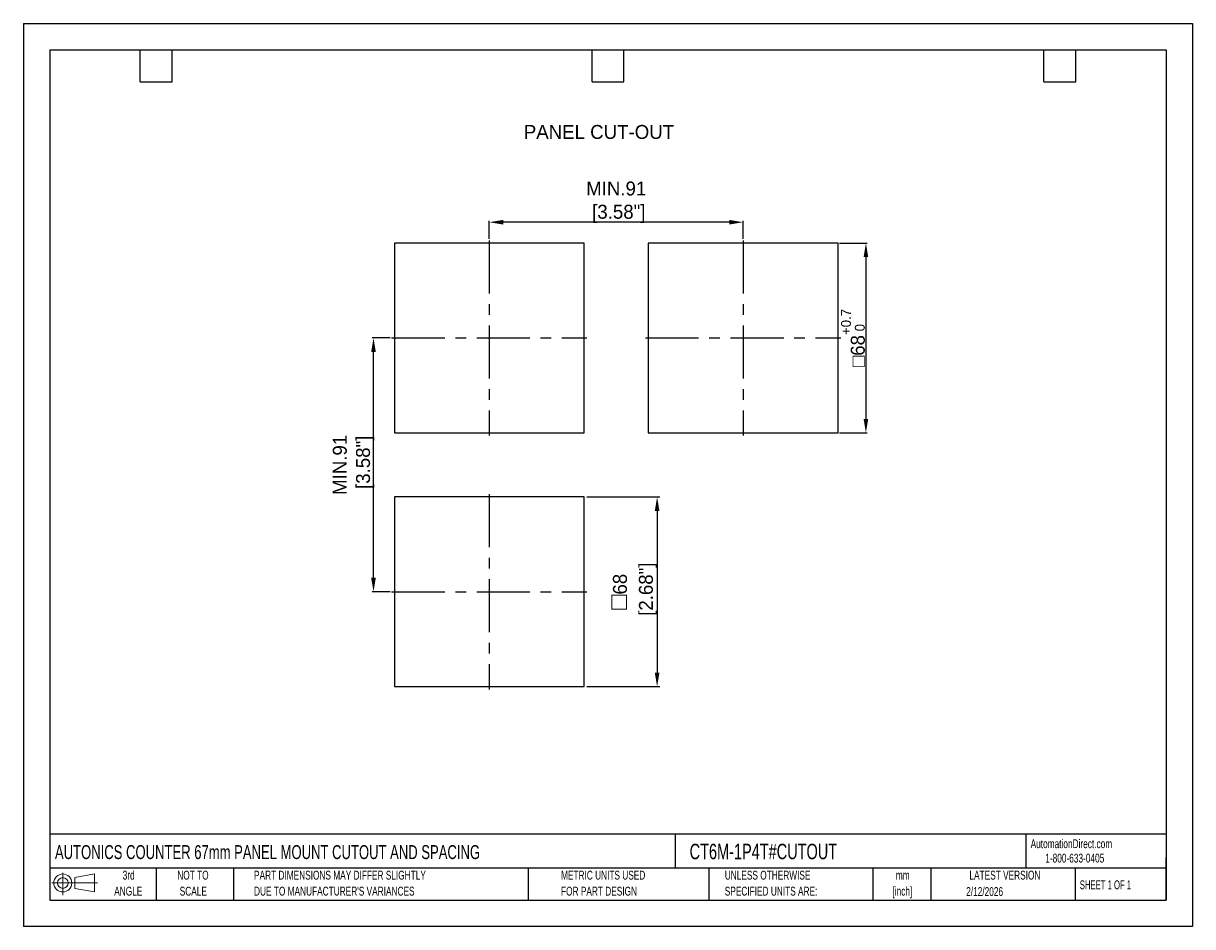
# Model space of a CAD drawing. Header units: millimetres. Extents: x 0 to 419, y 0 to 324.
import ezdxf

# ---------------------------------------------------------------- set-up
doc = ezdxf.new("R2010")
doc.units = ezdxf.units.MM
doc.header["$LTSCALE"] = 1.5
doc.header["$PDSIZE"] = -1
doc.linetypes.add('CENTERX2', pattern=[20.32, 12.7, -2.54, 2.54, -2.54])
doc.layers.add('CENTER', color=40, linetype='CENTERX2')
doc.layers.add('SLD-DEFPOINTS', color=7, linetype='Continuous')
doc.layers.add('DIMENSIONS', color=140, linetype='Continuous', lineweight=25)
doc.layers.add('TEXT', color=140, linetype='Continuous', lineweight=25)
doc.styles.add('SLDTEXTSTYLE0', font='TXT', dxfattribs={"width": 0.7})
doc.styles.add('SLDTEXTSTYLE1', font='TXT', dxfattribs={"width": 0.65})
doc.dimstyles.new('HOMPY_A$0', dxfattribs={"dimtxt": 2.5, "dimasz": 1.2, "dimexe": 0.5, "dimexo": 0.5, "dimgap": 0.5, "dimtad": 1, "dimdec": 1, "dimdsep": 46, "dimtxsty": 'Standard', "dimcen": 0, "dimclrd": 256, "dimclre": 256, "dimclrt": 2, "dimazin": 2, "dimtp": 0.1, "dimtm": 0.1, "dimtfac": 0.71, "dimtdec": 1, "dimtmove": 0, "dimatfit": 3, "dimfxl": 0, "dimlwd": -1, "dimlwe": -1, "dimarcsym": 0})
doc.dimstyles.new('HOMPY_B', dxfattribs={"dimtxt": 5, "dimasz": 2.4, "dimexe": 1, "dimexo": 1, "dimgap": 1, "dimtad": 1, "dimdec": 1, "dimdsep": 46, "dimtxsty": 'Standard', "dimcen": 0, "dimclrd": 256, "dimclre": 256, "dimclrt": 2, "dimazin": 2, "dimtp": 0.1, "dimtm": 0.1, "dimtfac": 0.71, "dimtdec": 1, "dimtmove": 0, "dimatfit": 3, "dimfxl": 0, "dimlwd": -1, "dimlwe": -1, "dimarcsym": 0})

# ---------------------------------------------------------------- blocks, each defined once
blk = doc.blocks.new('Block11')
at = {"color": 7, "linetype": 'Continuous', "lineweight": 18}
for p, q in [((0, 4.32), (16.31, 4.32)), ((3.88, 7.97), (3.88, 0)), ((8.22, 6.25), (15.26, 7.55)), ((8.22, 2.39), (8.22, 6.25)), ((15.26, 7.55), (15.26, 1.1)), ((8.22, 2.39), (15.26, 1.1))]:
    blk.add_line(p, q, dxfattribs=at)
for radius in [3.23, 1.93]:
    blk.add_circle((3.88, 4.32), radius, dxfattribs=at)
blk = doc.blocks.new('Block12')
at = {"layer": 'SLD-DEFPOINTS'}
blk.add_blockref('Block11', (0, 0), dxfattribs=at)
blk = doc.blocks.new('SW_NOTE_0_1')
at = {"layer": 'TEXT', "color": 0, "linetype": 'CENTERX2', "lineweight": 18, "char_height": 3.175, "attachment_point": 2, "style": 'SLDTEXTSTYLE0'}
for s, insert in [('mm', (4.27, 4.09)), ('[inch]', (4.14, -1.64))]:
    blk.add_mtext(s, dxfattribs=dict(at, insert=insert))
blk = doc.blocks.new('SW_NOTE_0_2')
at = {"layer": 'TEXT', "color": 0, "linetype": 'CENTERX2', "lineweight": 18, "char_height": 3.175, "attachment_point": 1, "style": 'SLDTEXTSTYLE0'}
for s, insert in [('UNLESS OTHERWISE', (0, 4.09)), ('SPECIFIED UNITS ARE:', (0, -1.64))]:
    blk.add_mtext(s, dxfattribs=dict(at, insert=insert))
blk = doc.blocks.new('SW_NOTE_0_3')
at = {"layer": 'TEXT', "color": 0, "linetype": 'CENTERX2', "lineweight": 18, "char_height": 3.175, "attachment_point": 1, "style": 'SLDTEXTSTYLE0'}
for s, insert in [('PART DIMENSIONS MAY DIFFER SLIGHTLY', (0, 4.09)), ("DUE TO MANUFACTURER'S VARIANCES", (0, -1.64))]:
    blk.add_mtext(s, dxfattribs=dict(at, insert=insert))
blk = doc.blocks.new('SW_NOTE_0_4')
at = {"layer": 'TEXT', "color": 0, "linetype": 'CENTERX2', "lineweight": 18, "char_height": 3.175, "attachment_point": 2, "style": 'SLDTEXTSTYLE0'}
for s, insert in [('NOT TO', (7.89, 4.09)), ('SCALE', (8.03, -1.64))]:
    blk.add_mtext(s, dxfattribs=dict(at, insert=insert))
blk = doc.blocks.new('SW_NOTE_0_5')
at = {"layer": 'TEXT', "color": 0, "linetype": 'CENTERX2', "lineweight": 18, "char_height": 3.175, "attachment_point": 2, "style": 'SLDTEXTSTYLE0'}
for s, insert in [('3rd', (3.47, 4.09)), ('ANGLE', (3.33, -1.64))]:
    blk.add_mtext(s, dxfattribs=dict(at, insert=insert))
blk = doc.blocks.new('SW_NOTE_0_6')
at = {"layer": 'TEXT', "color": 0, "linetype": 'CENTERX2', "lineweight": 18, "char_height": 3.175, "attachment_point": 1, "style": 'SLDTEXTSTYLE0'}
for s, insert in [('METRIC UNITS USED', (0, 4.09)), ('FOR PART DESIGN', (0, -1.64))]:
    blk.add_mtext(s, dxfattribs=dict(at, insert=insert))
blk = doc.blocks.new('*D46')
at = {"layer": 'Defpoints', "color": 0}
for p in [(292, 245.06), (292, 177.06), (302, 177.06)]:
    blk.add_point(p, dxfattribs=at)
at = {"layer": 'DIMENSIONS'}
for p, q in [((292.5, 245.06), (302.5, 245.06)), ((302, 240.06), (302, 182.06)), ((292.5, 177.06), (302.5, 177.06))]:
    blk.add_line(p, q, dxfattribs=at)
for points in [[(301.16, 240.06), (302.83, 240.06), (302, 245.06)], [(301.16, 182.06), (302.83, 182.06), (302, 177.06)]]:
    blk.add_solid(points, dxfattribs=at)
at = {"layer": 'DIMENSIONS', "insert": (297.36, 211.06), "char_height": 5, "attachment_point": 5, "rotation": 90}
blk.add_mtext('{\\Famgdt|c0;o}68{}{\\H0.71x;\\S+0.7^  0;}', dxfattribs=at)
blk = doc.blocks.new('*D47')
at = {"layer": 'Defpoints', "color": 0}
for p in [(167, 252.56), (167, 246.06), (258, 246.06)]:
    blk.add_point(p, dxfattribs=at)
at = {"layer": 'DIMENSIONS'}
for p, q in [((167, 246.56), (167, 253.06)), ((253, 252.56), (172, 252.56)), ((258, 246.56), (258, 253.06))]:
    blk.add_line(p, q, dxfattribs=at)
for points in [[(172, 253.39), (172, 251.73), (167, 252.56)], [(253, 253.39), (253, 251.73), (258, 252.56)]]:
    blk.add_solid(points, dxfattribs=at)
at = {"layer": 'DIMENSIONS', "insert": (212.5, 259.73), "char_height": 5, "attachment_point": 5}
blk.add_mtext('MIN.91\\P [3.58"]', dxfattribs=at)
blk = doc.blocks.new('*D48')
at = {"layer": 'Defpoints', "color": 0}
for p in [(125.5, 211.06), (132, 211.06), (132, 120.06)]:
    blk.add_point(p, dxfattribs=at)
at = {"layer": 'DIMENSIONS'}
for p, q in [((131.5, 211.06), (125, 211.06)), ((125.5, 125.06), (125.5, 206.06)), ((131.5, 120.06), (125, 120.06))]:
    blk.add_line(p, q, dxfattribs=at)
for points in [[(124.66, 206.06), (126.33, 206.06), (125.5, 211.06)], [(124.66, 125.06), (126.33, 125.06), (125.5, 120.06)]]:
    blk.add_solid(points, dxfattribs=at)
at = {"layer": 'DIMENSIONS', "insert": (118.33, 165.56), "char_height": 5, "attachment_point": 5, "rotation": 90}
blk.add_mtext('MIN.91\\P [3.58"]', dxfattribs=at)
blk = doc.blocks.new('*D51')
at = {"layer": 'Defpoints', "color": 0}
for p in [(201, 154.06), (201, 86.06), (227.15, 86.06)]:
    blk.add_point(p, dxfattribs=at)
at = {"layer": 'DIMENSIONS'}
for p, q in [((202, 154.06), (228.15, 154.06)), ((227.15, 149.06), (227.15, 91.06)), ((202, 86.06), (228.15, 86.06))]:
    blk.add_line(p, q, dxfattribs=at)
for points in [[(226.32, 149.06), (227.99, 149.06), (227.15, 154.06)], [(226.32, 91.06), (227.99, 91.06), (227.15, 86.06)]]:
    blk.add_solid(points, dxfattribs=at)
at = {"layer": 'DIMENSIONS', "insert": (218.51, 120.06), "char_height": 5, "attachment_point": 5, "rotation": 90}
blk.add_mtext('{\\fArial|b0|i0|c0|p34;\\H1.29167x;□}68\\P [2.68"]', dxfattribs=at)

msp = doc.modelspace()

# ---------------------------------------------------------------- linework, layer by layer
at = {"color": 7, "linetype": 'Continuous'}
for p, q in [((0, 323.85), (0, 0)), ((0, 323.85), (419.1, 323.85)), ((419.1, 323.85), (419.1, 0)), ((419.1, 0), (0, 0))]:
    msp.add_line(p, q, dxfattribs=at)
for p, q in [((133, 245.06), (133, 177.06)), ((201, 245.06), (133, 245.06)), ((201, 177.06), (201, 245.06)), ((224, 245.06), (224, 177.06)), ((292, 245.06), (224, 245.06)), ((292, 177.06), (292, 245.06)), ((133, 177.06), (201, 177.06)), ((224, 177.06), (292, 177.06)), ((133, 154.06), (133, 86.06)), ((201, 154.06), (133, 154.06)), ((201, 86.06), (201, 154.06)), ((133, 86.06), (201, 86.06))]:
    msp.add_line(p, q)
at = {"layer": 'CENTER'}
for p, q in [((167, 246.06), (167, 176.06)), ((258, 246.06), (258, 176.06)), ((132, 211.06), (202, 211.06)), ((223, 211.06), (293, 211.06)), ((167, 155.06), (167, 85.06)), ((132, 120.06), (202, 120.06))]:
    msp.add_line(p, q, dxfattribs=at)
at = {"layer": 'TEXT'}
for p, q in [((9.52, 314.32), (409.57, 314.32)), ((9.52, 314.32), (9.52, 9.52)), ((41.91, 302.89), (41.91, 314.32)), ((53.34, 302.89), (53.34, 314.32)), ((203.83, 302.89), (203.83, 314.32)), ((215.26, 302.89), (215.26, 314.32)), ((365.76, 302.89), (365.76, 314.32)), ((377.19, 302.89), (377.19, 314.32)), ((409.57, 314.32), (409.57, 9.52)), ((41.91, 302.89), (53.34, 302.89)), ((203.83, 302.89), (215.26, 302.89)), ((365.76, 302.89), (377.19, 302.89)), ((409.57, 33.19), (9.52, 33.19)), ((233.64, 33.19), (233.64, 20.95)), ((359.36, 33.19), (359.36, 20.95)), ((409.57, 9.52), (409.57, 24.77)), ((409.57, 20.95), (9.52, 20.95)), ((47.62, 20.95), (47.62, 9.52)), ((75.32, 20.95), (75.32, 9.52)), ((180.97, 20.95), (180.97, 9.52)), ((245.67, 20.95), (245.67, 9.52)), ((304.54, 20.95), (304.54, 9.52)), ((325.22, 20.95), (325.22, 9.52)), ((377.02, 20.95), (377.02, 9.52)), ((9.52, 9.52), (409.57, 9.52))]:
    msp.add_line(p, q, dxfattribs=at)

# ---------------------------------------------------------------- block references
at = {"layer": 'SLD-DEFPOINTS'}
msp.add_blockref('Block12', (10.26, 11.33), dxfattribs=at)
at = {"layer": 'TEXT', "linetype": 'CENTERX2', "lineweight": 18}
for name, p in [('SW_NOTE_0_5', (34.27, 15.95)), ('SW_NOTE_0_4', (52.89, 15.95)), ('SW_NOTE_0_3', (82.68, 15.95)), ('SW_NOTE_0_6', (192.72, 15.95)), ('SW_NOTE_0_2', (251.41, 15.95)), ('SW_NOTE_0_1', (310.93, 15.95))]:
    msp.add_blockref(name, p, dxfattribs=at)

# ---------------------------------------------------------------- texts
at = {"layer": 'TEXT'}
msp.add_text('PANEL CUT-OUT', height=5, dxfattribs=at).set_placement((179.38, 282.43))
at = {"layer": 'TEXT', "linetype": 'CENTERX2', "lineweight": 25, "attachment_point": 1, "style": 'SLDTEXTSTYLE0'}
for s, insert, char_height in [('CT6M-1P4T#CUTOUT', (238.81, 29.71), 5.5562), ('AUTONICS COUNTER 67mm PANEL MOUNT CUTOUT AND SPACING', (11.32, 29.22), 5)]:
    msp.add_mtext(s, dxfattribs=dict(at, insert=insert, char_height=char_height))
at = {"layer": 'TEXT', "linetype": 'CENTERX2', "lineweight": 18, "char_height": 3.175}
for s, insert, attachment_point, style in [('AutomationDirect.com', (361.04, 31.31), 1, 'SLDTEXTSTYLE0'), ('1-800-633-0405', (366.29, 26.16), 1, 'SLDTEXTSTYLE0'), ('LATEST VERSION', (351.83, 20.05), 2, 'SLDTEXTSTYLE0'), ('2/12/2026', (344.55, 14.16), 2, 'SLDTEXTSTYLE0'), ('SHEET 1 OF 1', (378.66, 16.58), 1, 'SLDTEXTSTYLE1')]:
    msp.add_mtext(s, dxfattribs=dict(at, insert=insert, attachment_point=attachment_point, style=style))

# ---------------------------------------------------------------- dimensions: what is measured, and where the dimension line sits
at = {"layer": 'DIMENSIONS'}
dim = msp.add_linear_dim(base=(167, 252.56), p1=(258, 246.06), p2=(167, 246.06), text='MIN.<>\\P[]', dimstyle='HOMPY_A$0', override={"dimtxt": 5, "dimasz": 5, "dimclrt": 256, "dimtol": 0, "dimlim": 0, "dimtp": 0.1, "dimtm": 0.1, "dimtfac": 0.71, "dimtdec": 3, "dimtolj": 0, "dimtzin": 8}, dxfattribs=at)
dim.commit()
dim.dimension.update_dxf_attribs({"geometry": '*D47', "text_midpoint": (212.5, 252.56), "dimtype": 160})
for base, p1, p2, text, override, picture, middle in [((302, 177.06), (292, 245.06), (292, 177.06), '{\\Famgdt|c0;o}<>{}{\\H0.71x;\\S+0.7^  0;}', {"dimtxt": 5, "dimasz": 5, "dimpost": '', "dimclrt": 256, "dimtol": 0, "dimlim": 0, "dimtp": 0.7, "dimtm": 0, "dimtfac": 0.71, "dimtdec": 3, "dimtolj": 0, "dimtzin": 8}, '*D46', (302, 211.06)), ((125.5, 211.06), (132, 120.06), (132, 211.06), 'MIN.<>\\P[]', {"dimtxt": 5, "dimasz": 5, "dimclrt": 256, "dimtdec": 3}, '*D48', (125.5, 165.56))]:
    dim = msp.add_linear_dim(base=base, p1=p1, p2=p2, angle=90, text=text, dimstyle='HOMPY_A$0', override=override, dxfattribs=at)
    dim.commit()
    dim.dimension.update_dxf_attribs({"geometry": picture, "text_midpoint": middle, "dimtype": 160})
dim = msp.add_linear_dim(base=(227.15, 86.06), p1=(201, 154.06), p2=(201, 86.06), angle=90, text='{\\fArial|b0|i0|c0|p34;\\H1.29167x;□}<>\\P[]', dimstyle='HOMPY_B', override={"dimasz": 5, "dimclrt": 256}, dxfattribs=at)
dim.commit()
dim.dimension.update_dxf_attribs({"geometry": '*D51', "text_midpoint": (218.51, 120.06)})

doc.saveas('drawing.dxf')
